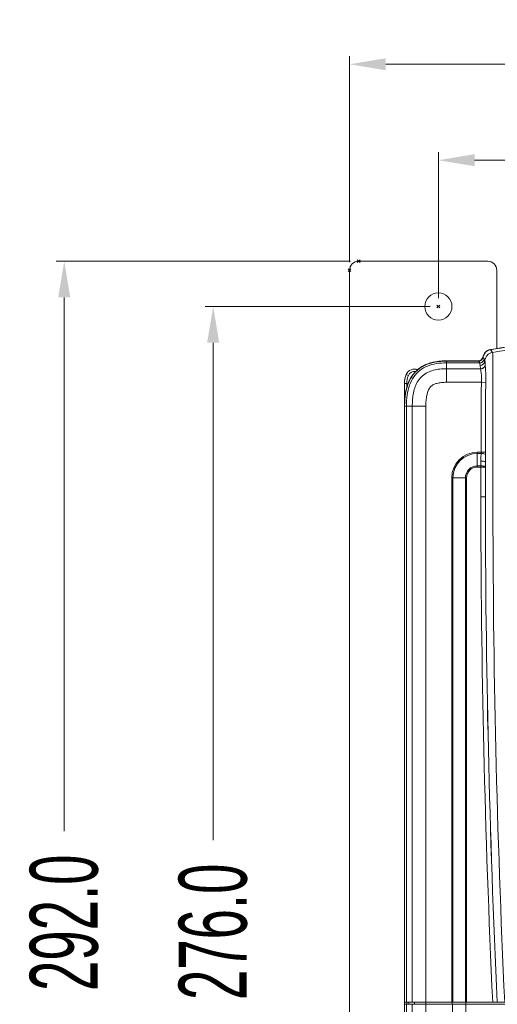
# Model space of a CAD drawing. Header units: millimetres. Extents: x -473 to 23648, y -382 to 1866.
# Tile 86 of 256: x 3590 to 3695, y 84 to 301. Entities that reach past the tile are written whole.
import ezdxf

# ---------------------------------------------------------------- set-up
doc = ezdxf.new("R2010")
doc.units = ezdxf.units.MM
doc.header["$LTSCALE"] = 80
doc.header["$PDMODE"] = 3
doc.header["$PDSIZE"] = 0.3
doc.layers.get('0').update_dxf_attribs({"linetype": 'CONTINUOUS'})
doc.styles.get("Standard").update_dxf_attribs({"font": 'technic_.ttf', "width": 0.7})
doc.dimstyles.get("Standard").update_dxf_attribs({"dimtxt": 3, "dimasz": 3, "dimexe": 0.18, "dimexo": 0.0625, "dimgap": 0.09, "dimtad": 1, "dimdsep": 46, "dimtxsty": 'Standard', "dimcen": 0.09, "dimadec": 0, "dimazin": 0, "dimtol": 1, "dimtp": 0.01, "dimtm": 0.01, "dimtfac": 1, "dimtofl": 0, "dimtmove": 0, "dimatfit": 3, "dimfxl": 1, "dimtolj": 1, "dimarcsym": 0})

# ---------------------------------------------------------------- blocks, each defined once
blk = doc.blocks.new('*D26')
at = {"color": 0, "lineweight": 0, "transparency": 16777216}
for p, q in [((3680.64, 238.02), (3630.91, 238.02)), ((3632.71, 230.02), (3632.71, 120.23)), ((3632.71, -29.98), (3632.71, 79.8)), ((3680.64, -37.98), (3630.91, -37.98))]:
    blk.add_line(p, q, dxfattribs=at)
for p in [(3682.44, 238.02), (3632.71, -37.98), (3682.44, -37.98)]:
    blk.add_point(p, dxfattribs=at)
for points in [[(3634.04, 230.02), (3631.37, 230.02), (3632.71, 238.02)], [(3631.37, -29.98), (3634.04, -29.98), (3632.71, -37.98)]]:
    blk.add_solid(points, dxfattribs=at)
at = {"color": 0, "lineweight": 0, "transparency": 16777216, "insert": (3632.71, 100.02), "char_height": 15, "attachment_point": 5, "rotation": 90}
blk.add_mtext('\\A1;276.0', dxfattribs=at)
blk = doc.blocks.new('*D27')
at = {"color": 0, "lineweight": 0, "transparency": 16777216}
for p, q in [((3663.04, 248.02), (3598.02, 248.02)), ((3599.82, 240.02), (3599.82, 122.23)), ((3599.82, -35.98), (3599.82, 81.8)), ((3663.04, -43.98), (3598.02, -43.98))]:
    blk.add_line(p, q, dxfattribs=at)
for p in [(3664.84, 248.02), (3599.82, -43.98), (3664.84, -43.98)]:
    blk.add_point(p, dxfattribs=at)
for points in [[(3601.15, 240.02), (3598.48, 240.02), (3599.82, 248.02)], [(3598.48, -35.98), (3601.15, -35.98), (3599.82, -43.98)]]:
    blk.add_solid(points, dxfattribs=at)
at = {"color": 0, "lineweight": 0, "transparency": 16777216, "insert": (3599.82, 102.02), "char_height": 15, "attachment_point": 5, "rotation": 90}
blk.add_mtext('\\A1;292.0', dxfattribs=at)
blk = doc.blocks.new('*D30')
at = {"color": 0, "lineweight": 0, "transparency": 16777216}
for p, q in [((3682.44, 239.82), (3682.44, 272.1)), ((3813.44, 239.82), (3813.44, 272.1)), ((3690.44, 270.3), (3731.23, 270.3)), ((3805.44, 270.3), (3764.66, 270.3))]:
    blk.add_line(p, q, dxfattribs=at)
for p in [(3813.44, 270.3), (3682.44, 238.02), (3813.44, 238.02)]:
    blk.add_point(p, dxfattribs=at)
for points in [[(3690.44, 271.63), (3690.44, 268.97), (3682.44, 270.3)], [(3805.44, 268.97), (3805.44, 271.63), (3813.44, 270.3)]]:
    blk.add_solid(points, dxfattribs=at)
at = {"color": 0, "lineweight": 0, "transparency": 16777216, "insert": (3747.94, 270.3), "char_height": 15, "attachment_point": 5}
blk.add_mtext('\\A1;131.0', dxfattribs=at)
blk = doc.blocks.new('*D31')
at = {"color": 0, "lineweight": 0, "transparency": 16777216}
for p, q in [((3662.84, 247.82), (3662.84, 293.27)), ((3670.84, 291.47), (3729.48, 291.47)), ((3825.04, 291.47), (3766.41, 291.47)), ((3833.04, 247.82), (3833.04, 293.27))]:
    blk.add_line(p, q, dxfattribs=at)
for p in [(3833.04, 291.47), (3662.84, 246.02), (3833.04, 246.02)]:
    blk.add_point(p, dxfattribs=at)
for points in [[(3670.84, 292.8), (3670.84, 290.14), (3662.84, 291.47)], [(3825.04, 290.14), (3825.04, 292.8), (3833.04, 291.47)]]:
    blk.add_solid(points, dxfattribs=at)
at = {"color": 0, "lineweight": 0, "transparency": 16777216, "insert": (3747.94, 291.47), "char_height": 15, "attachment_point": 5}
blk.add_mtext('\\A1;170.2', dxfattribs=at)

msp = doc.modelspace()

# ---------------------------------------------------------------- linework, layer by layer
at = {"linetype": 'Continuous', "lineweight": 0}
for p, q in [((3693.343, 248.02), (3664.843, 248.02)), ((3662.843, -41.98), (3662.843, 246.02)), ((3695.343, 246.02), (3695.343, 228.718)), ((3693.956, 228.479), (3694.101, 228.286)), ((3694.101, 228.286), (3694.247, 228.092)), ((3691.279, 226.02), (3684.243, 226.02)), ((3692.301, 226.813), (3692.431, 226.623)), ((3692.431, 226.623), (3692.561, 226.432)), ((3692.644, 226.015), (3692.78, 225.273)), ((3692.644, 226.015), (3692.711, 225.925)), ((3694.247, 228.092), (3694.392, 227.899)), ((3684.243, 225.573), (3684.241, 224.277)), ((3691.78, 224.277), (3684.241, 224.277)), ((3684.243, 225.573), (3684.243, 225.967)), ((3684.243, 225.967), (3691.314, 225.967)), ((3684.243, 225.573), (3691.571, 225.573)), ((3684.243, 221.291), (3684.243, 224.277)), ((3691.314, 225.967), (3691.442, 225.77)), ((3691.442, 225.77), (3691.57, 225.573)), ((3691.644, 225.02), (3691.78, 224.277)), ((3675.818, 222.818), (3675.359, 223.018)), ((3674.943, 221.02), (3674.943, -24.982)), ((3675.443, 221.02), (3674.943, 221.02)), ((3675.443, 221.02), (3675.443, 220.072)), ((3691.972, 221.291), (3684.243, 221.291)), ((3691.972, 221.291), (3692.924, 221.242)), ((3674.995, 216.02), (3674.995, 84.52)), ((3675.389, 216.02), (3674.995, 216.02)), ((3675.389, 216.02), (3675.389, 84.52)), ((3675.389, 216.02), (3676.685, 216.02)), ((3676.685, 216.02), (3676.685, 84.52)), ((3679.672, 216.02), (3676.685, 216.02)), ((3679.672, -23.26), (3679.672, 216.02)), ((3691.889, 216.02), (3691.889, 205.851)), ((3692.871, 216.02), (3692.871, 205.851)), ((3694.492, 216.02), (3694.492, 196.02)), ((3691.043, 205.851), (3691.889, 205.851)), ((3691.043, 202.589), (3691.043, 205.851)), ((3691.043, 205.593), (3691.877, 205.593)), ((3691.889, 205.851), (3692.871, 205.851)), ((3691.83, 202.846), (3691.043, 202.846)), ((3692.83, 202.589), (3691.043, 202.589)), ((3691.835, 203.898), (3691.83, 202.846)), ((3691.83, 202.846), (3691.83, 196.02)), ((3692.835, 203.64), (3692.83, 202.589)), ((3692.83, 202.589), (3692.83, 196.02)), ((3692.835, 203.64), (3692.835, 196.02)), ((3685.412, 84.52), (3685.411, 200.22)), ((3685.411, 200.22), (3688.674, 200.22)), ((3685.669, 84.52), (3685.669, 200.22)), ((3688.416, 200.22), (3688.416, 84.52)), ((3688.674, 200.22), (3688.674, 84.52)), ((3691.83, 196.02), (3692.83, 196.02)), ((3692.83, 196.02), (3692.835, 196.02)), ((3674.995, 84.52), (3820.89, 84.52)), ((3674.995, 84.02), (3674.995, 4.02)), ((3674.995, 84.02), (3820.89, 84.02)), ((3675.389, 84.02), (3675.389, -24.556)), ((3675.443, 84.02), (3675.443, 84.52)), ((3675.486, 84.02), (3675.486, 84.52)), ((3675.495, 84.52), (3675.495, 84.02)), ((3675.889, 84.02), (3675.889, 84.52)), ((3676.685, 84.02), (3676.685, -23.26)), ((3677.183, 84.02), (3677.183, 84.52)), ((3685.477, 84.02), (3685.477, 84.52)), ((3685.543, 84.02), (3685.543, -4.135)), ((3688.477, 84.02), (3688.477, 84.52)), ((3688.543, 84.02), (3688.543, -4.135))]:
    msp.add_line(p, q, dxfattribs=at)
msp.add_circle((3682.443, 238.02), 3, dxfattribs=at)
for centre, radius, start, end in [((3664.843, 246.02), 2, 90, 180), ((3693.343, 246.02), 2, 0, 90), ((3747.963, -104.157), 336.349, 90.00349, 99.16463), ((3694.277, 226.506), 1.999, 111.18709, 159.20019), ((3694.242, 226.552), 1.999, 117.26386, 153.23989), ((3694.243, 226.55), 2.001, 99.2559, 117.25179), ((3694.278, 226.502), 2.004, 99.25469, 111.17448), ((3691.279, 227.02), 1, 270, 351.03198), ((3691.314, 226.967), 1, 269.99803, 310.45911), ((3691.313, 226.967), 1, 310.46248, 351.14678), ((3694.239, 226.553), 1.996, 153.23142, 171.05394), ((3694.267, 226.507), 1.99, 169.99049, 171.14332), ((3694.282, 226.504), 2.005, 159.21158, 169.98479), ((3697.182, 227.135), 4.675, 188.64632, 193.85539), ((3677.193, 222.219), 2, 69.27545, 156.44354), ((3682.678, 218.216), 7.601, 117.33156, 118.02384), ((3682.653, 218.255), 7.502, 117.3041, 118.00068), ((3683.231, 216.846), 9.079, 107.80965, 108.48044), ((3683.216, 216.901), 8.97, 107.82598, 108.501), ((3684.098, 212.199), 13.816, 94.5713, 95.06404), ((3684.097, 212.22), 13.744, 94.57432, 95.06779), ((3696.923, 225.996), 5.369, 184.51727, 190.47351), ((3679.943, 221.02), 5, 156.44354, 180), ((3679.943, 221.02), 4.5, 156.44354, 180), ((3677.193, 222.219), 1.5, 79.14349, 156.44354), ((3683.091, 218.298), 7.832, 149.28745, 150.79828), ((3682.999, 218.347), 7.676, 149.24801, 150.77933), ((3682.361, 218.782), 6.956, 137.4872, 139.70239), ((3682.284, 218.854), 6.799, 137.49627, 139.74549), ((3686.471, 217.033), 11.452, 165.07501, 166.49827), ((3686.5, 217.023), 11.43, 165.06477, 166.48427), ((3691.043, 200.22), 5.631, 90, 180), ((3691.043, 200.22), 5.373, 90, 180), ((3755.383, 203.449), 62.549, 178.27194, 179.82482), ((3676.047, 205.861), 16.824, 358.20974, 359.96501), ((3691.043, 200.22), 2.627, 90, 180), ((3691.043, 200.22), 2.369, 90, 180), ((6069.243, 196.02), 2377.413, 180, 182.688142), ((6069.243, 196.02), 2376.413, 180, 182.689274), ((6069.243, 196.02), 2376.408, 179.999999, 182.68928), ((6084.253, 196.032), 2389.761, 180.000291, 182.674534)]:
    msp.add_arc(centre, radius, start, end, dxfattribs=at)
for points, start_tangent, end_tangent in [([(3747.943, 232.896), (3729.864, 232.409), (3711.84, 230.95), (3693.921, 228.526)], (-1, 0), (-0.9869996, -0.1607229)), ([(3747.943, 232.843), (3729.878, 232.357), (3711.866, 230.901), (3693.956, 228.479)], (-1, 0), (-0.9870166, -0.1606182)), ([(3682.997, 225.972), (3684.243, 226.02)], (0.9968177, 0.0797145), (1, 0)), ([(3692.561, 226.432), (3692.386, 225.994), (3692.029, 225.685), (3691.571, 225.573)], (-0.1408776, -0.990027), (-1, 0.0000048)), ([(3691.644, 225.02), (3692.026, 225.096), (3692.35, 225.312), (3692.567, 225.635), (3692.644, 226.015)], (0.9999987, 0.0016398), (0.001654, 0.9999986)), ([(3694.392, 227.899), (3693.73, 227.667), (3693.188, 227.221), (3692.834, 226.616), (3692.711, 225.925)], (-0.9871721, -0.15966), (-0.0004081, -0.9999999)), ([(3694.392, 227.899), (3694.427, 227.753), (3694.452, 227.377), (3694.465, 226.717), (3694.473, 225.766), (3694.483, 224.456), (3694.491, 222.757), (3694.493, 220.758), (3694.493, 218.507), (3694.492, 216.02)], (0.5798222, -0.814743), (-0.0000263, -1)), ([(3684.243, 225.573), (3682.021, 225.405), (3680.048, 224.87), (3678.352, 223.908), (3676.995, 222.468), (3676.08, 220.652), (3675.558, 218.499), (3675.389, 216.02)], (-1, 0), (0, -1)), ([(3684.241, 224.277), (3682.762, 224.198), (3681.375, 223.943), (3680.056, 223.454), (3678.887, 222.67), (3677.976, 221.603), (3677.348, 220.343), (3676.96, 218.986), (3676.751, 217.551), (3676.685, 216.02)], (-1, 0.0000433), (0.0000186, -1)), ([(3677.234, 223.482), (3677.97, 224.175), (3679.107, 224.925)], (0.675768, 0.7371143), (0.8827488, 0.4698453)), ([(3679.132, 224.879), (3678.095, 224.208), (3677.272, 223.447)], (-0.8829366, -0.4694922), (-0.6756414, -0.7372304)), ([(3679.188, 224.968), (3679.485, 225.113), (3680.353, 225.457)], (0.8883612, 0.4591453), (0.9484266, 0.3169968)), ([(3680.37, 225.407), (3679.212, 224.921)], (-0.948316, -0.3173277), (-0.8885828, -0.4587163)), ([(3680.454, 225.49), (3681.498, 225.762), (3682.879, 225.962)], (0.9520728, 0.3058716), (0.9960953, 0.088284)), ([(3682.883, 225.91), (3681.648, 225.739), (3680.47, 225.44)], (-0.9960897, -0.0883471), (-0.9519828, -0.3061514)), ([(3684.243, 225.967), (3683.001, 225.92)], (-1, 0), (-0.9968134, -0.0797685)), ([(3691.78, 224.277), (3692.163, 224.354), (3692.487, 224.569), (3692.704, 224.892), (3692.78, 225.273)], (0.9999987, 0.0016398), (0.001654, 0.9999986)), ([(3691.78, 224.277), (3691.783, 224.266), (3691.785, 224.252)], (0.2387613, -0.9710783), (0.1423382, -0.9898181)), ([(3691.785, 224.252), (3692.167, 224.328), (3692.491, 224.542), (3692.708, 224.862), (3692.785, 225.239)], (0.9999962, 0.0027593), (0.0028274, 0.999996)), ([(3691.785, 224.252), (3691.794, 224.186), (3691.807, 224.078), (3691.826, 223.916), (3691.854, 223.689), (3691.892, 223.383), (3691.937, 222.988), (3691.978, 222.494), (3691.995, 221.902), (3691.972, 221.291)], (0.142196, -0.9898385), (-0.0678301, -0.9976969)), ([(3692.711, 225.925), (3692.732, 225.867), (3692.752, 225.745), (3692.769, 225.541), (3692.785, 225.239)], (0.5983127, -0.8012627), (0.0402566, -0.9991894)), ([(3692.78, 225.273), (3692.783, 225.258), (3692.785, 225.239)], (0.1816886, -0.9833561), (0.1079875, -0.9941523)), ([(3692.785, 225.239), (3692.793, 225.122), (3692.804, 224.951), (3692.818, 224.712), (3692.839, 224.391), (3692.866, 223.975), (3692.898, 223.45), (3692.926, 222.804), (3692.938, 222.036), (3692.924, 221.242)], (0.07071, -0.9974969), (-0.0338952, -0.9994254)), ([(3675.405, 219.982), (3675.848, 221.288), (3676.254, 222.12)], (0.257658, 0.9662362), (0.4879374, 0.8728786)), ([(3676.3, 222.094), (3675.815, 221.067), (3675.456, 219.969)], (-0.4882619, -0.8726971), (-0.2578188, -0.9661933)), ([(3676.357, 222.298), (3676.783, 222.938), (3677.056, 223.281)], (0.5107824, 0.85971), (0.6467704, 0.7626847)), ([(3677.096, 223.247), (3676.402, 222.272)], (-0.6462009, -0.7631673), (-0.5113392, -0.859379)), ([(3674.943, 216.02), (3675.194, 219.04), (3675.335, 219.707)], (0, 1), (0.2335786, 0.9723379)), ([(3675.386, 219.694), (3675.172, 218.589), (3675.036, 217.315), (3674.995, 216.02)], (-0.2338132, -0.9722815), (0, -1)), ([(3684.243, 221.291), (3683.099, 221.23), (3682.14, 221.056), (3681.391, 220.783), (3680.871, 220.438), (3680.482, 219.978), (3680.142, 219.288), (3679.884, 218.377), (3679.726, 217.28), (3679.672, 216.02)], (-1, 0.000094), (0.0000919, -1)), ([(3691.972, 221.291), (3691.956, 220.949), (3691.941, 220.564), (3691.929, 220.143), (3691.918, 219.695), (3691.909, 219.225), (3691.903, 218.744), (3691.898, 218.257), (3691.894, 217.773), (3691.892, 217.299), (3691.89, 216.844), (3691.889, 216.415), (3691.889, 216.02)], (-0.0508709, -0.9987052), (0.000004, -1)), ([(3692.924, 221.242), (3692.914, 220.909), (3692.904, 220.531), (3692.896, 220.117), (3692.889, 219.674), (3692.884, 219.21), (3692.879, 218.732), (3692.876, 218.248), (3692.874, 217.767), (3692.872, 217.295), (3692.871, 216.842), (3692.871, 216.414), (3692.871, 216.02)], (-0.0339249, -0.9994244), (0.0000024, -1)), ([(3691.877, 205.593), (3691.854, 204.994), (3691.84, 204.429), (3691.835, 203.898)], (-0.0454294, -0.9989675), (-0.0046535, -0.9999892)), ([(3691.889, 205.851), (3691.886, 205.715), (3691.877, 205.593)], (0.0000059, -1), (-0.0905011, -0.9958964)), ([(3691.877, 205.593), (3692.329, 205.546), (3692.683, 205.454), (3692.863, 205.335)], (0.9990998, -0.0424208), (0.5278343, -0.8493474)), ([(3691.83, 202.846), (3692.208, 202.826), (3692.531, 202.769), (3692.749, 202.686), (3692.83, 202.589)], (0.9999906, -0.0043456), (0.0652969, -0.9978659)), ([(3691.835, 203.898), (3692.213, 203.877), (3692.536, 203.821), (3692.754, 203.738), (3692.835, 203.64)], (0.9999906, -0.0043456), (0.0652969, -0.9978659))]:
    msp.add_spline(points, degree=3, dxfattribs=dict(at, start_tangent=start_tangent, end_tangent=end_tangent))

# ---------------------------------------------------------------- dimensions: what is measured, and where the dimension line sits
at = {"color": 3, "lineweight": 0}
for base, p1, p2, picture, middle in [((3833.043, 291.469), (3662.843, 246.02), (3833.043, 246.02), '*D31', (3747.943, 291.469)), ((3813.443, 270.3), (3682.443, 238.02), (3813.443, 238.02), '*D30', (3747.943, 270.3))]:
    dim = msp.add_linear_dim(base=base, p1=p1, p2=p2, dimstyle='Standard', override={"dimtxt": 15, "dimasz": 8, "dimexe": 1.8, "dimexo": 1.8, "dimtad": 0, "dimdec": 1, "dimzin": 0, "dimdsep": 0, "dimcen": 0.5, "dimtol": 0, "dimtdec": 4, "dimtzin": 0, "dimlwd": 0, "dimlwe": 0}, dxfattribs=at)
    dim.commit()
    dim.dimension.update_dxf_attribs({"geometry": picture, "text_midpoint": middle})
for base, p1, p2, picture, middle in [((3599.817, -43.98), (3664.843, 248.02), (3664.843, -43.98), '*D27', (3599.817, 102.02)), ((3632.706, -37.98), (3682.443, 238.02), (3682.443, -37.98), '*D26', (3632.706, 100.02))]:
    dim = msp.add_linear_dim(base=base, p1=p1, p2=p2, angle=90, dimstyle='Standard', override={"dimtxt": 15, "dimasz": 8, "dimexe": 1.8, "dimexo": 1.8, "dimtad": 0, "dimdec": 1, "dimzin": 0, "dimdsep": 0, "dimcen": 0.5, "dimtol": 0, "dimtdec": 4, "dimtzin": 0, "dimlwd": 0, "dimlwe": 0}, dxfattribs=at)
    dim.commit()
    dim.dimension.update_dxf_attribs({"geometry": picture, "text_midpoint": middle})

doc.saveas('drawing.dxf')
